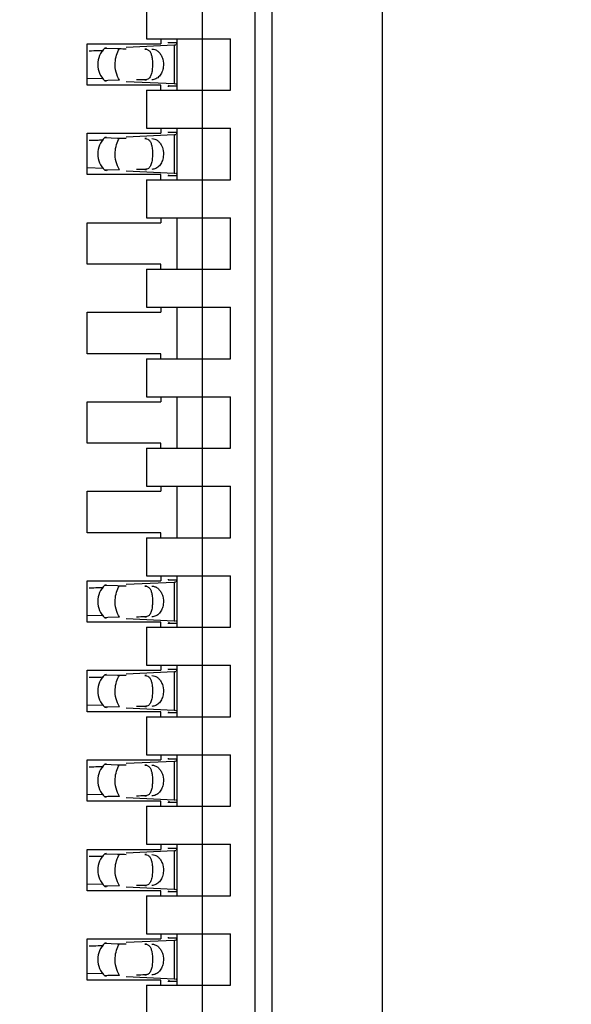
# Model space of a CAD drawing. Header units: inches. Extents: x 0 to 22, y 0 to 17.
# Tile 29 of 52: x 4.202 to 4.396, y 9.701 to 10.048. Entities that reach past the tile are written whole.
import ezdxf

# ---------------------------------------------------------------- set-up
doc = ezdxf.new("R2010")
doc.units = ezdxf.units.IN
doc.header["$LTSCALE"] = 1.21
doc.header["$MEASUREMENT"] = 0
doc.layers.get('0').update_dxf_attribs({"linetype": 'CONTINUOUS'})
doc.layers.add('DIMENSIONS', color=7, linetype='CONTINUOUS')
doc.styles.get("Standard").update_dxf_attribs({"font": 'txt', "width": 0.8})
doc.dimstyles.new('DIMSTYLE_1', dxfattribs={"dimtxt": 0.125, "dimasz": 0.18, "dimexe": 0.18, "dimexo": 0.0625, "dimgap": 0.09, "dimtad": 0, "dimtih": 1, "dimtoh": 1, "dimdec": 3, "dimzin": 4, "dimdsep": 46, "dimtxsty": 'STANDARD', "dimblk": '_FILLED', "dimblk1": '_FILLED', "dimblk2": '_FILLED', "dimcen": 0.09, "dimadec": 0, "dimazin": 0, "dimtp": 0.01, "dimtm": 0.01, "dimtfac": 1, "dimtdec": 3, "dimtofl": 0, "dimtmove": 0, "dimatfit": 3, "dimldrblk": '_FILLED', "dimfxl": 1, "dimtolj": 1, "dimtzin": 4, "dimarcsym": 0})

# ---------------------------------------------------------------- blocks, each defined once
blk = doc.blocks.new('*D4')
at = {"layer": 'DIMENSIONS', "color": 2, "linetype": 'CONTINUOUS'}
blk.add_line((4.453634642, 7.0576741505), (3.554734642, 7.0576741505), dxfattribs=at)
at = {"layer": 'DIMENSIONS', "color": 2, "linetype": 'CONTINUOUS', "insert": (3.492234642, 7.1201741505), "char_height": 0.125, "width": 1.525, "attachment_point": 3, "line_spacing_factor": 0.9}
blk.add_mtext('-4.822{\\Ftxt.shx;\\W1.000000;\\H0.125000; }[122.48]', dxfattribs=at)
blk = doc.blocks.new('_FILLED')
at = {"color": 0, "linetype": 'BYBLOCK'}
blk.add_solid([(0, 0), (-1, 0.1736111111), (-1, -0.1736111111)], dxfattribs=at)
blk = doc.blocks.new('*D5')
at = {"layer": 'DIMENSIONS', "color": 2, "linetype": 'CONTINUOUS'}
for p, q in [((4.0577810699, 6.9362306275), (3.9375, 6.75)), ((4.441734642, 6.9362306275), (4.0577810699, 6.9362306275)), ((3.9375, 6.75), (3.554734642, 6.75))]:
    blk.add_line(p, q, dxfattribs=at)
at = {"layer": 'DIMENSIONS', "color": 2, "linetype": 'CONTINUOUS', "insert": (3.492234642, 6.8125), "char_height": 0.125, "width": 1.525, "attachment_point": 3, "line_spacing_factor": 0.9}
blk.add_mtext('-4.943{\\Ftxt.shx;\\W1.000000;\\H0.125000; }[125.56]', dxfattribs=at)

msp = doc.modelspace()

# ---------------------------------------------------------------- linework, layer by layer
at = {"color": 7, "linetype": 'CONTINUOUS'}
for p, q in [((4.3300220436, 7.8665553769), (4.3300220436, 11.070792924)), ((4.2911810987, 8.1738788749), (4.2911810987, 11.0085245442)), ((4.2852755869, 8.2919891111), (4.2852755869, 10.890414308)), ((4.2667716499, 8.3053749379), (4.2667716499, 10.8770284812)), ((4.2470866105, 10.0545875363), (4.2470866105, 10.0412017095)), ((4.2470866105, 10.0412017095), (4.2766141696, 10.0412017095)), ((4.2520472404, 10.0412017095), (4.2520472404, 10.039430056)), ((4.2577165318, 10.0412017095), (4.2577165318, 10.0230914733)), ((4.2766141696, 10.0230914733), (4.2766141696, 10.0412017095)), ((4.2262204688, 10.0248631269), (4.2262204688, 10.039430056)), ((4.2262204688, 10.039430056), (4.2520472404, 10.039430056)), ((4.2329966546, 10.0379361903), (4.2323659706, 10.0378829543)), ((4.2323659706, 10.0378829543), (4.2367844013, 10.0377240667)), ((4.2367844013, 10.0377240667), (4.2375311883, 10.0377115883)), ((4.2567496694, 10.0388892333), (4.2398665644, 10.0381048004)), ((4.2577165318, 10.0397083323), (4.2547713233, 10.0397083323)), ((4.2573293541, 10.0389212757), (4.2569714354, 10.0388987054)), ((4.2577165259, 10.039698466), (4.2574714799, 10.0389904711)), ((4.2577155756, 10.0397705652), (4.257716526, 10.0396997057)), ((4.2262310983, 10.0273331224), (4.2318955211, 10.0271927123)), ((4.2334377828, 10.0264895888), (4.2323777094, 10.0264213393)), ((4.2375311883, 10.0265815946), (4.2334377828, 10.0264895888)), ((4.2520472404, 10.0248631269), (4.2262204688, 10.0248631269)), ((4.2323659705, 10.0264102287), (4.2329966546, 10.0263569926)), ((4.2398665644, 10.0261883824), (4.2567496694, 10.0254039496)), ((4.2470866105, 10.0230914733), (4.2470866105, 10.0097056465)), ((4.2470866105, 10.0230914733), (4.2766141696, 10.0230914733)), ((4.2520472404, 10.0230914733), (4.2520472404, 10.0248631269)), ((4.2549872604, 10.0248377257), (4.2547713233, 10.0245848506)), ((4.2547713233, 10.0245848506), (4.2577165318, 10.0245848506)), ((4.2567496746, 10.0254057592), (4.2571647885, 10.025383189)), ((4.2577016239, 10.0248305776), (4.2577165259, 10.0245947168)), ((4.257716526, 10.0245934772), (4.2577155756, 10.0245226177)), ((4.2470866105, 10.0097056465), (4.2766141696, 10.0097056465)), ((4.2520472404, 10.0097056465), (4.2520472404, 10.007933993)), ((4.2577165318, 10.0097056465), (4.2577165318, 9.9915954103)), ((4.2766141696, 9.9915954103), (4.2766141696, 10.0097056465)), ((4.2262204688, 9.9933670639), (4.2262204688, 10.007933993)), ((4.2262204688, 10.007933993), (4.2520472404, 10.007933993)), ((4.2329966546, 10.0064401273), (4.2323659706, 10.0063868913)), ((4.2323659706, 10.0063868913), (4.2367844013, 10.0062280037)), ((4.2367844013, 10.0062280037), (4.2375311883, 10.0062155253)), ((4.2567496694, 10.0073931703), (4.2398665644, 10.0066087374)), ((4.2577165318, 10.0082122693), (4.2547713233, 10.0082122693)), ((4.2573293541, 10.0074252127), (4.2569714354, 10.0074026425)), ((4.2577165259, 10.008202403), (4.2574714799, 10.0074944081)), ((4.2577155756, 10.0082745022), (4.257716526, 10.0082036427)), ((4.2262310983, 9.9958370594), (4.2318955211, 9.9956966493)), ((4.2520472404, 9.9933670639), (4.2262204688, 9.9933670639)), ((4.2323659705, 9.9949141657), (4.2329966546, 9.9948609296)), ((4.2334377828, 9.9949935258), (4.2323777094, 9.9949252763)), ((4.2375311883, 9.9950855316), (4.2334377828, 9.9949935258)), ((4.2398665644, 9.9946923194), (4.2567496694, 9.9939078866)), ((4.2520472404, 9.9915954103), (4.2520472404, 9.9933670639)), ((4.2549872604, 9.9933416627), (4.2547713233, 9.9930887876)), ((4.2547713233, 9.9930887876), (4.2577165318, 9.9930887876)), ((4.2567496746, 9.9939096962), (4.2571647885, 9.993887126)), ((4.2577016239, 9.9933345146), (4.2577165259, 9.9930986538)), ((4.257716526, 9.9930974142), (4.2577155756, 9.9930265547)), ((4.2470866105, 9.9915954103), (4.2470866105, 9.9782095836)), ((4.2470866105, 9.9915954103), (4.2766141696, 9.9915954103)), ((4.2470866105, 9.9782095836), (4.2766141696, 9.9782095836)), ((4.2520472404, 9.9782095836), (4.2520472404, 9.97643793)), ((4.2577165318, 9.9782095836), (4.2577165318, 9.9600993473)), ((4.2766141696, 9.9600993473), (4.2766141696, 9.9782095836)), ((4.2262204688, 9.9618710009), (4.2262204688, 9.97643793)), ((4.2262204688, 9.97643793), (4.2520472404, 9.97643793)), ((4.2520472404, 9.9618710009), (4.2262204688, 9.9618710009)), ((4.2520472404, 9.9600993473), (4.2520472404, 9.9618710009)), ((4.2470866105, 9.9600993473), (4.2470866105, 9.9467135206)), ((4.2470866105, 9.9600993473), (4.2766141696, 9.9600993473)), ((4.2262204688, 9.9303749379), (4.2262204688, 9.944941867)), ((4.2262204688, 9.944941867), (4.2520472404, 9.944941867)), ((4.2470866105, 9.9467135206), (4.2766141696, 9.9467135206)), ((4.2520472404, 9.9467135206), (4.2520472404, 9.944941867)), ((4.2577165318, 9.9467135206), (4.2577165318, 9.9286032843)), ((4.2766141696, 9.9286032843), (4.2766141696, 9.9467135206)), ((4.2520472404, 9.9303749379), (4.2262204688, 9.9303749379)), ((4.2520472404, 9.9286032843), (4.2520472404, 9.9303749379)), ((4.2470866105, 9.9286032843), (4.2470866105, 9.9152174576)), ((4.2470866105, 9.9286032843), (4.2766141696, 9.9286032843)), ((4.2262204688, 9.8988788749), (4.2262204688, 9.913445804)), ((4.2262204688, 9.913445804), (4.2520472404, 9.913445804)), ((4.2470866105, 9.9152174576), (4.2766141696, 9.9152174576)), ((4.2520472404, 9.9152174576), (4.2520472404, 9.913445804)), ((4.2577165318, 9.9152174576), (4.2577165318, 9.8971072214)), ((4.2766141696, 9.8971072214), (4.2766141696, 9.9152174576)), ((4.2520472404, 9.8988788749), (4.2262204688, 9.8988788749)), ((4.2520472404, 9.8971072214), (4.2520472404, 9.8988788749)), ((4.2470866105, 9.8971072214), (4.2470866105, 9.8837213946)), ((4.2470866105, 9.8971072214), (4.2766141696, 9.8971072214)), ((4.2262204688, 9.8673828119), (4.2262204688, 9.881949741)), ((4.2262204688, 9.881949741), (4.2520472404, 9.881949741)), ((4.2470866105, 9.8837213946), (4.2766141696, 9.8837213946)), ((4.2520472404, 9.8837213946), (4.2520472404, 9.881949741)), ((4.2577165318, 9.8837213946), (4.2577165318, 9.8656111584)), ((4.2766141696, 9.8656111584), (4.2766141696, 9.8837213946)), ((4.2520472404, 9.8673828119), (4.2262204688, 9.8673828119)), ((4.2520472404, 9.8656111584), (4.2520472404, 9.8673828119)), ((4.2470866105, 9.8656111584), (4.2470866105, 9.8522253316)), ((4.2470866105, 9.8656111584), (4.2766141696, 9.8656111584)), ((4.2262204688, 9.8358867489), (4.2262204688, 9.850453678)), ((4.2262204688, 9.850453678), (4.2520472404, 9.850453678)), ((4.2567496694, 9.8499128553), (4.2398665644, 9.8491284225)), ((4.2470866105, 9.8522253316), (4.2766141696, 9.8522253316)), ((4.2520472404, 9.8522253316), (4.2520472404, 9.850453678)), ((4.2577165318, 9.8507319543), (4.2547713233, 9.8507319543)), ((4.2573293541, 9.8499448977), (4.2569714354, 9.8499223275)), ((4.2577165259, 9.8507220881), (4.2574714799, 9.8500140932)), ((4.2577155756, 9.8507941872), (4.257716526, 9.8507233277)), ((4.2577165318, 9.8522253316), (4.2577165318, 9.8341150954)), ((4.2766141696, 9.8341150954), (4.2766141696, 9.8522253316)), ((4.2329966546, 9.8489598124), (4.2323659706, 9.8489065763)), ((4.2323659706, 9.8489065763), (4.2367844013, 9.8487476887)), ((4.2367844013, 9.8487476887), (4.2375311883, 9.8487352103)), ((4.2262310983, 9.8383567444), (4.2318955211, 9.8382163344)), ((4.2323659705, 9.8374338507), (4.2329966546, 9.8373806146)), ((4.2334377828, 9.8375132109), (4.2323777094, 9.8374449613)), ((4.2375311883, 9.8376052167), (4.2334377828, 9.8375132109)), ((4.2398665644, 9.8372120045), (4.2567496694, 9.8364275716)), ((4.2567496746, 9.8364293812), (4.2571647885, 9.836406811)), ((4.2520472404, 9.8358867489), (4.2262204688, 9.8358867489)), ((4.2470866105, 9.8341150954), (4.2470866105, 9.8207292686)), ((4.2470866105, 9.8341150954), (4.2766141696, 9.8341150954)), ((4.2520472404, 9.8341150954), (4.2520472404, 9.8358867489)), ((4.2549872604, 9.8358613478), (4.2547713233, 9.8356084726)), ((4.2547713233, 9.8356084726), (4.2577165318, 9.8356084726)), ((4.2577016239, 9.8358541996), (4.2577165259, 9.8356183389)), ((4.257716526, 9.8356170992), (4.2577155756, 9.8355462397)), ((4.2262204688, 9.8043906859), (4.2262204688, 9.8189576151)), ((4.2262204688, 9.8189576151), (4.2520472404, 9.8189576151)), ((4.2470866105, 9.8207292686), (4.2766141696, 9.8207292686)), ((4.2520472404, 9.8207292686), (4.2520472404, 9.8189576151)), ((4.2577165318, 9.8192358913), (4.2547713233, 9.8192358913)), ((4.2577165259, 9.8192260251), (4.2574714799, 9.8185180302)), ((4.2577155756, 9.8192981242), (4.257716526, 9.8192272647)), ((4.2577165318, 9.8207292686), (4.2577165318, 9.8026190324)), ((4.2766141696, 9.8026190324), (4.2766141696, 9.8207292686)), ((4.2329966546, 9.8174637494), (4.2323659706, 9.8174105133)), ((4.2323659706, 9.8174105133), (4.2367844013, 9.8172516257)), ((4.2367844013, 9.8172516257), (4.2375311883, 9.8172391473)), ((4.2567496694, 9.8184167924), (4.2398665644, 9.8176323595)), ((4.2573293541, 9.8184488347), (4.2569714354, 9.8184262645)), ((4.2262310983, 9.8068606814), (4.2318955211, 9.8067202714)), ((4.2323659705, 9.8059377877), (4.2329966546, 9.8058845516)), ((4.2334377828, 9.8060171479), (4.2323777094, 9.8059488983)), ((4.2375311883, 9.8061091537), (4.2334377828, 9.8060171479)), ((4.2398665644, 9.8057159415), (4.2567496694, 9.8049315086)), ((4.2567496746, 9.8049333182), (4.2571647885, 9.804910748)), ((4.2520472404, 9.8043906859), (4.2262204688, 9.8043906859)), ((4.2470866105, 9.8026190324), (4.2470866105, 9.7892332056)), ((4.2470866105, 9.8026190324), (4.2766141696, 9.8026190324)), ((4.2520472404, 9.8026190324), (4.2520472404, 9.8043906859)), ((4.2549872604, 9.8043652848), (4.2547713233, 9.8041124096)), ((4.2547713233, 9.8041124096), (4.2577165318, 9.8041124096)), ((4.2577016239, 9.8043581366), (4.2577165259, 9.8041222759)), ((4.257716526, 9.8041210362), (4.2577155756, 9.8040501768)), ((4.2262204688, 9.7728946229), (4.2262204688, 9.7874615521)), ((4.2262204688, 9.7874615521), (4.2520472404, 9.7874615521)), ((4.2470866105, 9.7892332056), (4.2766141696, 9.7892332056)), ((4.2520472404, 9.7892332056), (4.2520472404, 9.7874615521)), ((4.2577165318, 9.7877398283), (4.2547713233, 9.7877398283)), ((4.2577165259, 9.7877299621), (4.2574714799, 9.7870219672)), ((4.2577155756, 9.7878020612), (4.257716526, 9.7877312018)), ((4.2577165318, 9.7892332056), (4.2577165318, 9.7711229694)), ((4.2766141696, 9.7711229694), (4.2766141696, 9.7892332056)), ((4.2329966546, 9.7859676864), (4.2323659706, 9.7859144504)), ((4.2323659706, 9.7859144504), (4.2367844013, 9.7857555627)), ((4.2367844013, 9.7857555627), (4.2375311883, 9.7857430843)), ((4.2567496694, 9.7869207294), (4.2398665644, 9.7861362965)), ((4.2573293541, 9.7869527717), (4.2569714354, 9.7869302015)), ((4.2262310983, 9.7753646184), (4.2318955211, 9.7752242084)), ((4.2323659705, 9.7744417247), (4.2329966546, 9.7743884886)), ((4.2334377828, 9.7745210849), (4.2323777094, 9.7744528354)), ((4.2375311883, 9.7746130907), (4.2334377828, 9.7745210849)), ((4.2398665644, 9.7742198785), (4.2567496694, 9.7734354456)), ((4.2520472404, 9.7728946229), (4.2262204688, 9.7728946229)), ((4.2470866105, 9.7711229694), (4.2470866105, 9.7577371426)), ((4.2470866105, 9.7711229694), (4.2766141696, 9.7711229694)), ((4.2520472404, 9.7711229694), (4.2520472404, 9.7728946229)), ((4.2549872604, 9.7728692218), (4.2547713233, 9.7726163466)), ((4.2547713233, 9.7726163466), (4.2577165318, 9.7726163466)), ((4.2567496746, 9.7734372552), (4.2571647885, 9.773414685)), ((4.2577016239, 9.7728620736), (4.2577165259, 9.7726262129)), ((4.257716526, 9.7726249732), (4.2577155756, 9.7725541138)), ((4.2470866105, 9.7577371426), (4.2766141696, 9.7577371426)), ((4.2520472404, 9.7577371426), (4.2520472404, 9.7559654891)), ((4.2577165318, 9.7562437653), (4.2547713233, 9.7562437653)), ((4.2577165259, 9.7562338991), (4.2574714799, 9.7555259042)), ((4.2577155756, 9.7563059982), (4.257716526, 9.7562351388)), ((4.2577165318, 9.7577371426), (4.2577165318, 9.7396269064)), ((4.2766141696, 9.7396269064), (4.2766141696, 9.7577371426)), ((4.2262204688, 9.7413985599), (4.2262204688, 9.7559654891)), ((4.2262204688, 9.7559654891), (4.2520472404, 9.7559654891)), ((4.2329966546, 9.7544716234), (4.2323659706, 9.7544183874)), ((4.2323659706, 9.7544183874), (4.2367844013, 9.7542594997)), ((4.2367844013, 9.7542594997), (4.2375311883, 9.7542470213)), ((4.2567496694, 9.7554246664), (4.2398665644, 9.7546402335)), ((4.2573293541, 9.7554567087), (4.2569714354, 9.7554341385)), ((4.2262310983, 9.7438685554), (4.2318955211, 9.7437281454)), ((4.2323659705, 9.7429456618), (4.2329966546, 9.7428924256)), ((4.2334377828, 9.7430250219), (4.2323777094, 9.7429567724)), ((4.2375311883, 9.7431170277), (4.2334377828, 9.7430250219)), ((4.2398665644, 9.7427238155), (4.2567496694, 9.7419393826)), ((4.2520472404, 9.7413985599), (4.2262204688, 9.7413985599)), ((4.2470866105, 9.7396269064), (4.2470866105, 9.7262410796)), ((4.2470866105, 9.7396269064), (4.2766141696, 9.7396269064)), ((4.2520472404, 9.7396269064), (4.2520472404, 9.7413985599)), ((4.2549872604, 9.7413731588), (4.2547713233, 9.7411202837)), ((4.2547713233, 9.7411202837), (4.2577165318, 9.7411202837)), ((4.2567496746, 9.7419411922), (4.2571647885, 9.741918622)), ((4.2577016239, 9.7413660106), (4.2577165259, 9.7411301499)), ((4.257716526, 9.7411289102), (4.2577155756, 9.7410580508)), ((4.2470866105, 9.7262410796), (4.2766141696, 9.7262410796)), ((4.2520472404, 9.7262410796), (4.2520472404, 9.7244694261)), ((4.2577165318, 9.7262410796), (4.2577165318, 9.7081308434)), ((4.2766141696, 9.7081308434), (4.2766141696, 9.7262410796)), ((4.2262204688, 9.7099024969), (4.2262204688, 9.7244694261)), ((4.2262204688, 9.7244694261), (4.2520472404, 9.7244694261)), ((4.2329966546, 9.7229755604), (4.2323659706, 9.7229223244)), ((4.2323659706, 9.7229223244), (4.2367844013, 9.7227634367)), ((4.2367844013, 9.7227634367), (4.2375311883, 9.7227509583)), ((4.2567496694, 9.7239286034), (4.2398665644, 9.7231441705)), ((4.2577165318, 9.7247477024), (4.2547713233, 9.7247477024)), ((4.2573293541, 9.7239606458), (4.2569714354, 9.7239380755)), ((4.2577165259, 9.7247378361), (4.2574714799, 9.7240298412)), ((4.2577155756, 9.7248099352), (4.257716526, 9.7247390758)), ((4.2262310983, 9.7123724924), (4.2318955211, 9.7122320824)), ((4.2323659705, 9.7114495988), (4.2329966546, 9.7113963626)), ((4.2334377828, 9.7115289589), (4.2323777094, 9.7114607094)), ((4.2375311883, 9.7116209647), (4.2334377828, 9.7115289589)), ((4.2398665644, 9.7112277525), (4.2567496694, 9.7104433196)), ((4.2520472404, 9.7099024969), (4.2262204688, 9.7099024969)), ((4.2470866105, 9.7081308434), (4.2470866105, 9.6947450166)), ((4.2470866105, 9.7081308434), (4.2766141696, 9.7081308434)), ((4.2520472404, 9.7081308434), (4.2520472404, 9.7099024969)), ((4.2549872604, 9.7098770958), (4.2547713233, 9.7096242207)), ((4.2547713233, 9.7096242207), (4.2577165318, 9.7096242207)), ((4.2567496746, 9.7104451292), (4.2571647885, 9.710422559)), ((4.2577016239, 9.7098699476), (4.2577165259, 9.7096340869)), ((4.257716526, 9.7096328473), (4.2577155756, 9.7095619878))]:
    msp.add_line(p, q, dxfattribs=at)
at = {"color": 9, "linetype": 'CONTINUOUS'}
for p, q in [((4.2470866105, 10.0375599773), (4.2465068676, 10.0375599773)), ((4.2567496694, 10.0388892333), (4.2567496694, 10.0254039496)), ((4.2465068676, 10.0267332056), (4.2470866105, 10.0267332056)), ((4.2470866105, 10.0060639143), (4.2465068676, 10.0060639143)), ((4.2567496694, 10.0073931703), (4.2567496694, 9.9939078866)), ((4.2465068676, 9.9952371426), (4.2470866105, 9.9952371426)), ((4.2567496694, 9.8499128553), (4.2567496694, 9.8364275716)), ((4.2470866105, 9.8485835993), (4.2465068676, 9.8485835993)), ((4.2465068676, 9.8377568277), (4.2470866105, 9.8377568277)), ((4.2470866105, 9.8170875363), (4.2465068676, 9.8170875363)), ((4.2567496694, 9.8184167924), (4.2567496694, 9.8049315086)), ((4.2465068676, 9.8062607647), (4.2470866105, 9.8062607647)), ((4.2470866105, 9.7855914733), (4.2465068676, 9.7855914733)), ((4.2567496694, 9.7869207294), (4.2567496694, 9.7734354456)), ((4.2465068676, 9.7747647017), (4.2470866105, 9.7747647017)), ((4.2470866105, 9.7540954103), (4.2465068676, 9.7540954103)), ((4.2567496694, 9.7554246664), (4.2567496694, 9.7419393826)), ((4.2465068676, 9.7432686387), (4.2470866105, 9.7432686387)), ((4.2470866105, 9.7225993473), (4.2465068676, 9.7225993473)), ((4.2567496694, 9.7239286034), (4.2567496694, 9.7104433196)), ((4.2465068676, 9.7117725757), (4.2470866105, 9.7117725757))]:
    msp.add_line(p, q, dxfattribs=at)
at = {"color": 7, "linetype": 'CONTINUOUS'}
for centre, radius, start, end in [((4.2163025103, 10.5648954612), 0.5280282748, 271.1421004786, 271.4972558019), ((4.2377598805, 10.0321465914), 0.0078740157, 133.2376953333, 226.7623047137), ((4.2239819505, 10.2748081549), 0.2378393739, 271.4738626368, 271.9067402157), ((4.255193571, 10.0716667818), 0.0328162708, 272.7179069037, 273.1055942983), ((4.2377598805, 10.0006505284), 0.0078740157, 133.2376953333, 226.7623047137), ((4.255193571, 10.0401707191), 0.0328162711, 272.7179069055, 273.1055942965), ((4.2163025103, 10.5333993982), 0.5280282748, 271.1421004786, 271.4972558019), ((4.2239819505, 10.2433120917), 0.2378393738, 271.4738626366, 271.9067402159), ((4.255193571, 9.8826904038), 0.0328162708, 272.7179069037, 273.1055942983), ((4.2163025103, 10.3759190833), 0.5280282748, 271.1421004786, 271.4972558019), ((4.2377598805, 9.8431702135), 0.0078740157, 133.2376953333, 226.7623047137), ((4.2239819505, 10.0858317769), 0.2378393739, 271.4738626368, 271.9067402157), ((4.2163025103, 10.3444230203), 0.5280282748, 271.1421004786, 271.4972558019), ((4.2377598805, 9.8116741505), 0.0078740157, 133.2376953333, 226.7623047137), ((4.2239819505, 10.0543357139), 0.2378393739, 271.4738626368, 271.9067402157), ((4.255193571, 9.8511943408), 0.0328162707, 272.717906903, 273.1055942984), ((4.2163025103, 10.3129269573), 0.5280282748, 271.1421004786, 271.4972558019), ((4.2377598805, 9.7801780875), 0.0078740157, 133.2376953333, 226.7623047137), ((4.2239819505, 10.022839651), 0.2378393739, 271.4738626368, 271.9067402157), ((4.255193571, 9.8196982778), 0.0328162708, 272.7179069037, 273.1055942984), ((4.2163025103, 10.2814308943), 0.5280282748, 271.1421004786, 271.4972558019), ((4.2377598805, 9.7486820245), 0.0078740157, 133.2376953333, 226.7623047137), ((4.2239819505, 9.9913435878), 0.2378393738, 271.4738626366, 271.9067402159), ((4.255193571, 9.7882022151), 0.0328162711, 272.7179069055, 273.1055942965), ((4.2163025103, 10.2499348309), 0.5280282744, 271.1421004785, 271.497255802), ((4.2377598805, 9.7171859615), 0.0078740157, 133.2376953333, 226.7623047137), ((4.2239819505, 9.9598475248), 0.2378393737, 271.4738626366, 271.9067402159), ((4.255193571, 9.7567061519), 0.0328162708, 272.7179069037, 273.1055942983)]:
    msp.add_arc(centre, radius, start, end, dxfattribs=at)
for centre, major_axis, ratio, start_param, end_param in [((4.5741666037, 10.0321465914), (0.4711895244, -0.0078735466), 0.0001824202, -2.366612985, -2.3595019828), ((4.255909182, 10.0507295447), (0, 0.0118110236), 0.2679491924, -3.5686741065, -3.5093685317), ((4.5741666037, 10.0321465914), (0.4711895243, 0.0078735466), 0.0001824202, 2.3397535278, 2.3486684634), ((4.255909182, 10.0135636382), (-0, 0.0118110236), 0.2679491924, 0.3677758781, 0.4270810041), ((4.5741666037, 10.0006505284), (0.4711895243, -0.0078735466), 0.0001824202, -2.366612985, -2.3595019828), ((4.255909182, 10.0192334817), (-0, 0.0118110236), 0.2679491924, -3.5686741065, -3.5093685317), ((4.5741666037, 10.0006505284), (0.4711895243, 0.0078735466), 0.0001824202, 2.3397535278, 2.3486684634), ((4.255909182, 9.9820675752), (-0, 0.0118110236), 0.2679491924, 0.3677758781, 0.4270810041), ((4.255909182, 9.8617531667), (0, 0.0118110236), 0.2679491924, -3.5686741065, -3.5093685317), ((4.5741666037, 9.8431702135), (0.4711895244, -0.0078735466), 0.0001824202, -2.366612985, -2.3595019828), ((4.5741666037, 9.8431702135), (0.4711895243, 0.0078735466), 0.0001824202, 2.3397535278, 2.3486684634), ((4.255909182, 9.8245872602), (0, 0.0118110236), 0.2679491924, 0.3677758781, 0.4270810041), ((4.255909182, 9.8302571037), (-0, 0.0118110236), 0.2679491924, -3.5686741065, -3.5093685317), ((4.5741666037, 9.8116741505), (0.4711895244, -0.0078735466), 0.0001824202, -2.366612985, -2.3595019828), ((4.5741666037, 9.8116741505), (0.4711895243, 0.0078735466), 0.0001824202, 2.3397535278, 2.3486684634), ((4.255909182, 9.7930911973), (-0, 0.0118110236), 0.2679491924, 0.3677758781, 0.4270810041), ((4.255909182, 9.7987610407), (-0, 0.0118110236), 0.2679491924, -3.5686741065, -3.5093685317), ((4.5741666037, 9.7801780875), (0.4711895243, -0.0078735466), 0.0001824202, -2.366612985, -2.3595019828), ((4.5741666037, 9.7801780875), (0.4711895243, 0.0078735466), 0.0001824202, 2.3397535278, 2.3486684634), ((4.255909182, 9.7615951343), (-0, 0.0118110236), 0.2679491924, 0.3677758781, 0.4270810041), ((4.255909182, 9.7672649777), (0, 0.0118110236), 0.2679491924, -3.5686741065, -3.5093685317), ((4.5741666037, 9.7486820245), (0.4711895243, -0.0078735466), 0.0001824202, -2.366612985, -2.3595019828), ((4.5741666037, 9.7486820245), (0.4711895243, 0.0078735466), 0.0001824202, 2.3397535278, 2.3486684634), ((4.255909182, 9.7300990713), (-0, 0.0118110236), 0.2679491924, 0.3677758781, 0.4270810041), ((4.5741666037, 9.7171859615), (0.4711895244, -0.0078735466), 0.0001824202, -2.366612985, -2.3595019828), ((4.255909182, 9.7357689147), (-0, 0.0118110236), 0.2679491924, -3.5686741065, -3.5093685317), ((4.5741666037, 9.7171859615), (0.4711895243, 0.0078735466), 0.0001824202, 2.3397535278, 2.3486684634), ((4.255909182, 9.6986030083), (-0, 0.0118110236), 0.2679491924, 0.3677758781, 0.4270810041)]:
    msp.add_ellipse(centre, major_axis=major_axis, ratio=ratio, start_param=start_param, end_param=end_param, dxfattribs=at)
at = {"color": 9, "linetype": 'CONTINUOUS'}
for points, knots in [([(4.2360418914, 10.0327639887), (4.2360883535, 10.0336680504), (4.2363712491, 10.0353985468), (4.2370766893, 10.0370153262), (4.2375311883, 10.0377115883)], [0, 0, 0, 0, 0.5212411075, 1, 1, 1, 1]), ([(4.2375311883, 10.0265815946), (4.2369700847, 10.0274411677), (4.2361673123, 10.0294813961), (4.2359844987, 10.0316472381), (4.2360418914, 10.0327639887)], [0, 0, 0, 0, 0.4786163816, 1, 1, 1, 1]), ([(4.2360418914, 10.0012679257), (4.2360883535, 10.0021719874), (4.2363712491, 10.0039024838), (4.2370766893, 10.0055192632), (4.2375311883, 10.0062155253)], [0, 0, 0, 0, 0.5212411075, 1, 1, 1, 1]), ([(4.2375311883, 9.9950855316), (4.2369700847, 9.9959451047), (4.2361673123, 9.9979853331), (4.2359844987, 10.0001511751), (4.2360418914, 10.0012679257)], [0, 0, 0, 0, 0.4786163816, 1, 1, 1, 1]), ([(4.2360418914, 9.8437876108), (4.2360883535, 9.8446916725), (4.2363712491, 9.8464221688), (4.2370766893, 9.8480389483), (4.2375311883, 9.8487352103)], [0, 0, 0, 0, 0.5212411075, 1, 1, 1, 1]), ([(4.2375311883, 9.8376052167), (4.2369700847, 9.8384647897), (4.2361673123, 9.8405050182), (4.2359844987, 9.8426708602), (4.2360418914, 9.8437876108)], [0, 0, 0, 0, 0.4786163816, 1, 1, 1, 1]), ([(4.2360418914, 9.8122915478), (4.2360883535, 9.8131956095), (4.2363712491, 9.8149261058), (4.2370766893, 9.8165428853), (4.2375311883, 9.8172391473)], [0, 0, 0, 0, 0.5212411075, 1, 1, 1, 1]), ([(4.2375311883, 9.8061091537), (4.2369700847, 9.8069687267), (4.2361673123, 9.8090089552), (4.2359844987, 9.8111747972), (4.2360418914, 9.8122915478)], [0, 0, 0, 0, 0.4786163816, 1, 1, 1, 1]), ([(4.2360418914, 9.7807954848), (4.2360883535, 9.7816995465), (4.2363712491, 9.7834300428), (4.2370766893, 9.7850468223), (4.2375311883, 9.7857430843)], [0, 0, 0, 0, 0.5212411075, 1, 1, 1, 1]), ([(4.2375311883, 9.7746130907), (4.2369700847, 9.7754726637), (4.2361673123, 9.7775128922), (4.2359844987, 9.7796787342), (4.2360418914, 9.7807954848)], [0, 0, 0, 0, 0.4786163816, 1, 1, 1, 1]), ([(4.2360418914, 9.7492994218), (4.2360883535, 9.7502034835), (4.2363712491, 9.7519339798), (4.2370766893, 9.7535507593), (4.2375311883, 9.7542470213)], [0, 0, 0, 0, 0.5212411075, 1, 1, 1, 1]), ([(4.2375311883, 9.7431170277), (4.2369700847, 9.7439766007), (4.2361673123, 9.7460168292), (4.2359844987, 9.7481826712), (4.2360418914, 9.7492994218)], [0, 0, 0, 0, 0.4786163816, 1, 1, 1, 1]), ([(4.2360418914, 9.7178033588), (4.2360883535, 9.7187074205), (4.2363712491, 9.7204379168), (4.2370766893, 9.7220546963), (4.2375311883, 9.7227509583)], [0, 0, 0, 0, 0.5212411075, 1, 1, 1, 1]), ([(4.2375311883, 9.7116209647), (4.2369700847, 9.7124805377), (4.2361673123, 9.7145207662), (4.2359844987, 9.7166866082), (4.2360418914, 9.7178033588)], [0, 0, 0, 0, 0.4786163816, 1, 1, 1, 1])]:
    msp.add_open_spline(points, degree=3, knots=knots, dxfattribs=at)
at = {"color": 7, "linetype": 'CONTINUOUS'}
for points, knots in [([(4.2465068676, 10.0375599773), (4.2468395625, 10.0375543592), (4.2473355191, 10.0374600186), (4.2478665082, 10.0371056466), (4.24817979, 10.036767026), (4.248433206, 10.036357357), (4.2487196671, 10.035694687), (4.2488547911, 10.0351451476), (4.2489267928, 10.0347610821)], [0, 0, 0, 0, 0.246021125, 0.3565709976, 0.4674902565, 0.584442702, 0.7110848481, 1, 1, 1, 1]), ([(4.2489568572, 10.0375599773), (4.2493132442, 10.0375540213), (4.2500461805, 10.03741186), (4.2510407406, 10.0368389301), (4.2518803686, 10.0359576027), (4.2522924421, 10.035227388), (4.2524629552, 10.0348333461)], [0, 0, 0, 0, 0.2285254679, 0.4679518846, 0.7247253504, 1, 1, 1, 1]), ([(4.2489267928, 10.0347610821), (4.2490345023, 10.0341865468), (4.2491562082, 10.0329760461), (4.2491521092, 10.0317614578), (4.2491149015, 10.0311346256)], [0, 0, 0, 0, 0.4821064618, 1, 1, 1, 1]), ([(4.2524629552, 10.0348333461), (4.2525821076, 10.0345579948), (4.2529852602, 10.0333987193), (4.2530633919, 10.0321314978), (4.2529420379, 10.0312143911)], [0, 0, 0, 0, 0.2448939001, 1, 1, 1, 1]), ([(4.2491149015, 10.0311346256), (4.2490800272, 10.0305471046), (4.2489879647, 10.0297043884), (4.24872978, 10.0286627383), (4.2484827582, 10.0280181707), (4.2481570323, 10.0274788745), (4.2477223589, 10.0270580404), (4.2471561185, 10.0267910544), (4.2467307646, 10.0267369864), (4.2465068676, 10.0267332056)], [0, 0, 0, 0, 0.3111597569, 0.4460927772, 0.566488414, 0.6748242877, 0.776716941, 0.8816123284, 1, 1, 1, 1]), ([(4.2529420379, 10.0312143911), (4.2528625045, 10.0306133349), (4.2525577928, 10.0294646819), (4.2516674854, 10.028002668), (4.2504305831, 10.0269992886), (4.2494334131, 10.0267411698), (4.2489568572, 10.0267332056)], [0, 0, 0, 0, 0.28045492, 0.5418465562, 0.779528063, 1, 1, 1, 1]), ([(4.2573293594, 10.0253737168), (4.2573794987, 10.0253581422), (4.257476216, 10.0253114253), (4.2576375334, 10.0251390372), (4.2576846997, 10.0249559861), (4.2577016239, 10.0248305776)], [0, 0, 0, 0, 0.2267990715, 0.4533532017, 1, 1, 1, 1]), ([(4.2465068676, 10.0060639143), (4.2468395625, 10.0060582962), (4.2473355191, 10.0059639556), (4.2478665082, 10.0056095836), (4.24817979, 10.005270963), (4.248433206, 10.004861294), (4.2487196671, 10.004198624), (4.2488547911, 10.0036490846), (4.2489267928, 10.0032650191)], [0, 0, 0, 0, 0.246021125, 0.3565709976, 0.4674902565, 0.584442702, 0.7110848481, 1, 1, 1, 1]), ([(4.2489568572, 10.0060639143), (4.2493132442, 10.0060579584), (4.2500461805, 10.005915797), (4.2510407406, 10.0053428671), (4.2518803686, 10.0044615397), (4.2522924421, 10.003731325), (4.2524629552, 10.0033372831)], [0, 0, 0, 0, 0.2285254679, 0.4679518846, 0.7247253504, 1, 1, 1, 1]), ([(4.2489267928, 10.0032650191), (4.2490345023, 10.0026904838), (4.2491562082, 10.0014799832), (4.2491521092, 10.0002653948), (4.2491149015, 9.9996385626)], [0, 0, 0, 0, 0.4821064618, 1, 1, 1, 1]), ([(4.2524629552, 10.0033372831), (4.2525821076, 10.0030619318), (4.2529852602, 10.0019026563), (4.2530633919, 10.0006354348), (4.2529420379, 9.9997183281)], [0, 0, 0, 0, 0.2448939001, 1, 1, 1, 1]), ([(4.2491149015, 9.9996385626), (4.2490800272, 9.9990510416), (4.2489879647, 9.9982083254), (4.24872978, 9.9971666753), (4.2484827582, 9.9965221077), (4.2481570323, 9.9959828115), (4.2477223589, 9.9955619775), (4.2471561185, 9.9952949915), (4.2467307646, 9.9952409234), (4.2465068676, 9.9952371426)], [0, 0, 0, 0, 0.3111597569, 0.4460927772, 0.566488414, 0.6748242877, 0.776716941, 0.8816123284, 1, 1, 1, 1]), ([(4.2529420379, 9.9997183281), (4.2528625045, 9.9991172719), (4.2525577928, 9.9979686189), (4.2516674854, 9.996506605), (4.2504305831, 9.9955032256), (4.2494334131, 9.9952451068), (4.2489568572, 9.9952371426)], [0, 0, 0, 0, 0.28045492, 0.5418465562, 0.779528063, 1, 1, 1, 1]), ([(4.2573293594, 9.9938776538), (4.2573794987, 9.9938620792), (4.257476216, 9.9938153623), (4.2576375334, 9.9936429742), (4.2576846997, 9.9934599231), (4.2577016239, 9.9933345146)], [0, 0, 0, 0, 0.2267990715, 0.4533532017, 1, 1, 1, 1]), ([(4.2465068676, 9.8485835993), (4.2468395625, 9.8485779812), (4.2473355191, 9.8484836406), (4.2478665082, 9.8481292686), (4.24817979, 9.847790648), (4.248433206, 9.847380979), (4.2487196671, 9.846718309), (4.2488547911, 9.8461687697), (4.2489267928, 9.8457847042)], [0, 0, 0, 0, 0.246021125, 0.3565709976, 0.4674902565, 0.584442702, 0.7110848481, 1, 1, 1, 1]), ([(4.2489568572, 9.8485835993), (4.2493132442, 9.8485776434), (4.2500461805, 9.8484354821), (4.2510407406, 9.8478625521), (4.2518803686, 9.8469812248), (4.2522924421, 9.84625101), (4.2524629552, 9.8458569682)], [0, 0, 0, 0, 0.2285254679, 0.4679518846, 0.7247253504, 1, 1, 1, 1]), ([(4.2489267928, 9.8457847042), (4.2490345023, 9.8452101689), (4.2491562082, 9.8439996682), (4.2491521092, 9.8427850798), (4.2491149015, 9.8421582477)], [0, 0, 0, 0, 0.4821064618, 1, 1, 1, 1]), ([(4.2524629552, 9.8458569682), (4.2525821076, 9.8455816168), (4.2529852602, 9.8444223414), (4.2530633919, 9.8431551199), (4.2529420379, 9.8422380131)], [0, 0, 0, 0, 0.2448939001, 1, 1, 1, 1]), ([(4.2491149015, 9.8421582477), (4.2490800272, 9.8415707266), (4.2489879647, 9.8407280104), (4.24872978, 9.8396863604), (4.2484827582, 9.8390417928), (4.2481570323, 9.8385024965), (4.2477223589, 9.8380816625), (4.2471561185, 9.8378146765), (4.2467307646, 9.8377606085), (4.2465068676, 9.8377568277)], [0, 0, 0, 0, 0.3111597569, 0.4460927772, 0.566488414, 0.6748242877, 0.776716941, 0.8816123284, 1, 1, 1, 1]), ([(4.2529420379, 9.8422380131), (4.2528625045, 9.841636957), (4.2525577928, 9.840488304), (4.2516674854, 9.8390262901), (4.2504305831, 9.8380229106), (4.2494334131, 9.8377647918), (4.2489568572, 9.8377568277)], [0, 0, 0, 0, 0.28045492, 0.5418465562, 0.779528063, 1, 1, 1, 1]), ([(4.2573293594, 9.8363973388), (4.2573794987, 9.8363817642), (4.257476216, 9.8363350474), (4.2576375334, 9.8361626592), (4.2576846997, 9.8359796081), (4.2577016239, 9.8358541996)], [0, 0, 0, 0, 0.2267990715, 0.4533532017, 1, 1, 1, 1]), ([(4.2465068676, 9.8170875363), (4.2468395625, 9.8170819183), (4.2473355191, 9.8169875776), (4.2478665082, 9.8166332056), (4.24817979, 9.8162945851), (4.248433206, 9.815884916), (4.2487196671, 9.815222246), (4.2488547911, 9.8146727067), (4.2489267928, 9.8142886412)], [0, 0, 0, 0, 0.246021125, 0.3565709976, 0.4674902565, 0.584442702, 0.7110848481, 1, 1, 1, 1]), ([(4.2489568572, 9.8170875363), (4.2493132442, 9.8170815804), (4.2500461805, 9.8169394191), (4.2510407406, 9.8163664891), (4.2518803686, 9.8154851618), (4.2522924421, 9.814754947), (4.2524629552, 9.8143609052)], [0, 0, 0, 0, 0.2285254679, 0.4679518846, 0.7247253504, 1, 1, 1, 1]), ([(4.2489267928, 9.8142886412), (4.2490345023, 9.8137141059), (4.2491562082, 9.8125036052), (4.2491521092, 9.8112890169), (4.2491149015, 9.8106621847)], [0, 0, 0, 0, 0.4821064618, 1, 1, 1, 1]), ([(4.2524629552, 9.8143609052), (4.2525821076, 9.8140855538), (4.2529852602, 9.8129262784), (4.2530633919, 9.8116590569), (4.2529420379, 9.8107419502)], [0, 0, 0, 0, 0.2448939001, 1, 1, 1, 1]), ([(4.2491149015, 9.8106621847), (4.2490800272, 9.8100746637), (4.2489879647, 9.8092319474), (4.24872978, 9.8081902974), (4.2484827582, 9.8075457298), (4.2481570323, 9.8070064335), (4.2477223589, 9.8065855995), (4.2471561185, 9.8063186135), (4.2467307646, 9.8062645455), (4.2465068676, 9.8062607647)], [0, 0, 0, 0, 0.3111597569, 0.4460927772, 0.566488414, 0.6748242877, 0.776716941, 0.8816123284, 1, 1, 1, 1]), ([(4.2529420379, 9.8107419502), (4.2528625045, 9.810140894), (4.2525577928, 9.808992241), (4.2516674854, 9.8075302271), (4.2504305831, 9.8065268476), (4.2494334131, 9.8062687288), (4.2489568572, 9.8062607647)], [0, 0, 0, 0, 0.28045492, 0.5418465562, 0.779528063, 1, 1, 1, 1]), ([(4.2573293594, 9.8049012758), (4.2573794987, 9.8048857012), (4.257476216, 9.8048389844), (4.2576375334, 9.8046665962), (4.2576846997, 9.8044835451), (4.2577016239, 9.8043581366)], [0, 0, 0, 0, 0.2267990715, 0.4533532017, 1, 1, 1, 1]), ([(4.2465068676, 9.7855914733), (4.2468395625, 9.7855858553), (4.2473355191, 9.7854915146), (4.2478665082, 9.7851371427), (4.24817979, 9.7847985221), (4.248433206, 9.784388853), (4.2487196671, 9.783726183), (4.2488547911, 9.7831766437), (4.2489267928, 9.7827925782)], [0, 0, 0, 0, 0.246021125, 0.3565709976, 0.4674902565, 0.584442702, 0.7110848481, 1, 1, 1, 1]), ([(4.2489568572, 9.7855914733), (4.2493132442, 9.7855855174), (4.2500461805, 9.7854433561), (4.2510407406, 9.7848704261), (4.2518803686, 9.7839890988), (4.2522924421, 9.783258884), (4.2524629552, 9.7828648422)], [0, 0, 0, 0, 0.2285254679, 0.4679518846, 0.7247253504, 1, 1, 1, 1]), ([(4.2489267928, 9.7827925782), (4.2490345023, 9.7822180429), (4.2491562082, 9.7810075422), (4.2491521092, 9.7797929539), (4.2491149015, 9.7791661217)], [0, 0, 0, 0, 0.4821064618, 1, 1, 1, 1]), ([(4.2524629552, 9.7828648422), (4.2525821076, 9.7825894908), (4.2529852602, 9.7814302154), (4.2530633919, 9.7801629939), (4.2529420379, 9.7792458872)], [0, 0, 0, 0, 0.2448939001, 1, 1, 1, 1]), ([(4.2491149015, 9.7791661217), (4.2490800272, 9.7785786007), (4.2489879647, 9.7777358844), (4.24872978, 9.7766942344), (4.2484827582, 9.7760496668), (4.2481570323, 9.7755103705), (4.2477223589, 9.7750895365), (4.2471561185, 9.7748225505), (4.2467307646, 9.7747684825), (4.2465068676, 9.7747647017)], [0, 0, 0, 0, 0.3111597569, 0.4460927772, 0.566488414, 0.6748242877, 0.776716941, 0.8816123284, 1, 1, 1, 1]), ([(4.2529420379, 9.7792458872), (4.2528625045, 9.778644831), (4.2525577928, 9.777496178), (4.2516674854, 9.7760341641), (4.2504305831, 9.7750307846), (4.2494334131, 9.7747726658), (4.2489568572, 9.7747647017)], [0, 0, 0, 0, 0.28045492, 0.5418465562, 0.779528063, 1, 1, 1, 1]), ([(4.2573293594, 9.7734052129), (4.2573794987, 9.7733896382), (4.257476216, 9.7733429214), (4.2576375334, 9.7731705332), (4.2576846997, 9.7729874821), (4.2577016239, 9.7728620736)], [0, 0, 0, 0, 0.2267990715, 0.4533532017, 1, 1, 1, 1]), ([(4.2465068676, 9.7540954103), (4.2468395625, 9.7540897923), (4.2473355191, 9.7539954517), (4.2478665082, 9.7536410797), (4.24817979, 9.7533024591), (4.248433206, 9.75289279), (4.2487196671, 9.75223012), (4.2488547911, 9.7516805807), (4.2489267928, 9.7512965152)], [0, 0, 0, 0, 0.246021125, 0.3565709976, 0.4674902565, 0.584442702, 0.7110848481, 1, 1, 1, 1]), ([(4.2489568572, 9.7540954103), (4.2493132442, 9.7540894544), (4.2500461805, 9.7539472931), (4.2510407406, 9.7533743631), (4.2518803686, 9.7524930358), (4.2522924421, 9.751762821), (4.2524629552, 9.7513687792)], [0, 0, 0, 0, 0.2285254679, 0.4679518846, 0.7247253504, 1, 1, 1, 1]), ([(4.2489267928, 9.7512965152), (4.2490345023, 9.7507219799), (4.2491562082, 9.7495114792), (4.2491521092, 9.7482968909), (4.2491149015, 9.7476700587)], [0, 0, 0, 0, 0.4821064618, 1, 1, 1, 1]), ([(4.2524629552, 9.7513687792), (4.2525821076, 9.7510934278), (4.2529852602, 9.7499341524), (4.2530633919, 9.7486669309), (4.2529420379, 9.7477498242)], [0, 0, 0, 0, 0.2448939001, 1, 1, 1, 1]), ([(4.2491149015, 9.7476700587), (4.2490800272, 9.7470825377), (4.2489879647, 9.7462398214), (4.24872978, 9.7451981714), (4.2484827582, 9.7445536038), (4.2481570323, 9.7440143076), (4.2477223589, 9.7435934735), (4.2471561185, 9.7433264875), (4.2467307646, 9.7432724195), (4.2465068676, 9.7432686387)], [0, 0, 0, 0, 0.3111597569, 0.4460927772, 0.566488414, 0.6748242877, 0.776716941, 0.8816123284, 1, 1, 1, 1]), ([(4.2529420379, 9.7477498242), (4.2528625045, 9.747148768), (4.2525577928, 9.746000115), (4.2516674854, 9.7445381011), (4.2504305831, 9.7435347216), (4.2494334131, 9.7432766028), (4.2489568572, 9.7432686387)], [0, 0, 0, 0, 0.28045492, 0.5418465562, 0.779528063, 1, 1, 1, 1]), ([(4.2573293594, 9.7419091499), (4.2573794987, 9.7418935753), (4.257476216, 9.7418468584), (4.2576375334, 9.7416744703), (4.2576846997, 9.7414914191), (4.2577016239, 9.7413660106)], [0, 0, 0, 0, 0.2267990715, 0.4533532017, 1, 1, 1, 1]), ([(4.2465068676, 9.7225993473), (4.2468395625, 9.7225937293), (4.2473355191, 9.7224993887), (4.2478665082, 9.7221450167), (4.24817979, 9.7218063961), (4.248433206, 9.721396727), (4.2487196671, 9.7207340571), (4.2488547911, 9.7201845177), (4.2489267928, 9.7198004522)], [0, 0, 0, 0, 0.246021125, 0.3565709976, 0.4674902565, 0.584442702, 0.7110848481, 1, 1, 1, 1]), ([(4.2489568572, 9.7225993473), (4.2493132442, 9.7225933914), (4.2500461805, 9.7224512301), (4.2510407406, 9.7218783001), (4.2518803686, 9.7209969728), (4.2522924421, 9.720266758), (4.2524629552, 9.7198727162)], [0, 0, 0, 0, 0.2285254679, 0.4679518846, 0.7247253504, 1, 1, 1, 1]), ([(4.2489267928, 9.7198004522), (4.2490345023, 9.7192259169), (4.2491562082, 9.7180154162), (4.2491521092, 9.7168008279), (4.2491149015, 9.7161739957)], [0, 0, 0, 0, 0.4821064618, 1, 1, 1, 1]), ([(4.2524629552, 9.7198727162), (4.2525821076, 9.7195973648), (4.2529852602, 9.7184380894), (4.2530633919, 9.7171708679), (4.2529420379, 9.7162537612)], [0, 0, 0, 0, 0.2448939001, 1, 1, 1, 1]), ([(4.2491149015, 9.7161739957), (4.2490800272, 9.7155864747), (4.2489879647, 9.7147437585), (4.24872978, 9.7137021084), (4.2484827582, 9.7130575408), (4.2481570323, 9.7125182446), (4.2477223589, 9.7120974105), (4.2471561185, 9.7118304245), (4.2467307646, 9.7117763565), (4.2465068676, 9.7117725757)], [0, 0, 0, 0, 0.3111597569, 0.4460927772, 0.566488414, 0.6748242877, 0.776716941, 0.8816123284, 1, 1, 1, 1]), ([(4.2529420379, 9.7162537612), (4.2528625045, 9.715652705), (4.2525577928, 9.714504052), (4.2516674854, 9.7130420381), (4.2504305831, 9.7120386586), (4.2494334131, 9.7117805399), (4.2489568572, 9.7117725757)], [0, 0, 0, 0, 0.28045492, 0.5418465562, 0.779528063, 1, 1, 1, 1]), ([(4.2573293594, 9.7104130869), (4.2573794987, 9.7103975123), (4.257476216, 9.7103507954), (4.2576375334, 9.7101784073), (4.2576846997, 9.7099953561), (4.2577016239, 9.7098699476)], [0, 0, 0, 0, 0.2267990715, 0.4533532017, 1, 1, 1, 1])]:
    msp.add_open_spline(points, degree=3, knots=knots, dxfattribs=at)

# ---------------------------------------------------------------- dimensions: what is measured, and where the dimension line sits
at = {"layer": 'DIMENSIONS', "color": 2, "linetype": 'CONTINUOUS'}
for feature_location, offset, origin, picture, middle in [((4.453634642, 7.0576741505), (-0.8988999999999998, 0), (4.516134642, 11.8796741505), '*D4', (2.479734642, 7.0576741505)), ((4.441734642, 6.9362306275), (-0.887, -0.18623062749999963), (4.504234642, 11.8796741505), '*D5', (2.479734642, 6.75))]:
    dim = msp.add_ordinate_dim(feature_location=feature_location, offset=offset, dtype=0, origin=origin, text='-<>', dimstyle='DIMSTYLE_1', dxfattribs=at)
    dim.commit()
    dim.dimension.update_dxf_attribs({"geometry": picture, "text_midpoint": middle})

doc.saveas('drawing.dxf')
